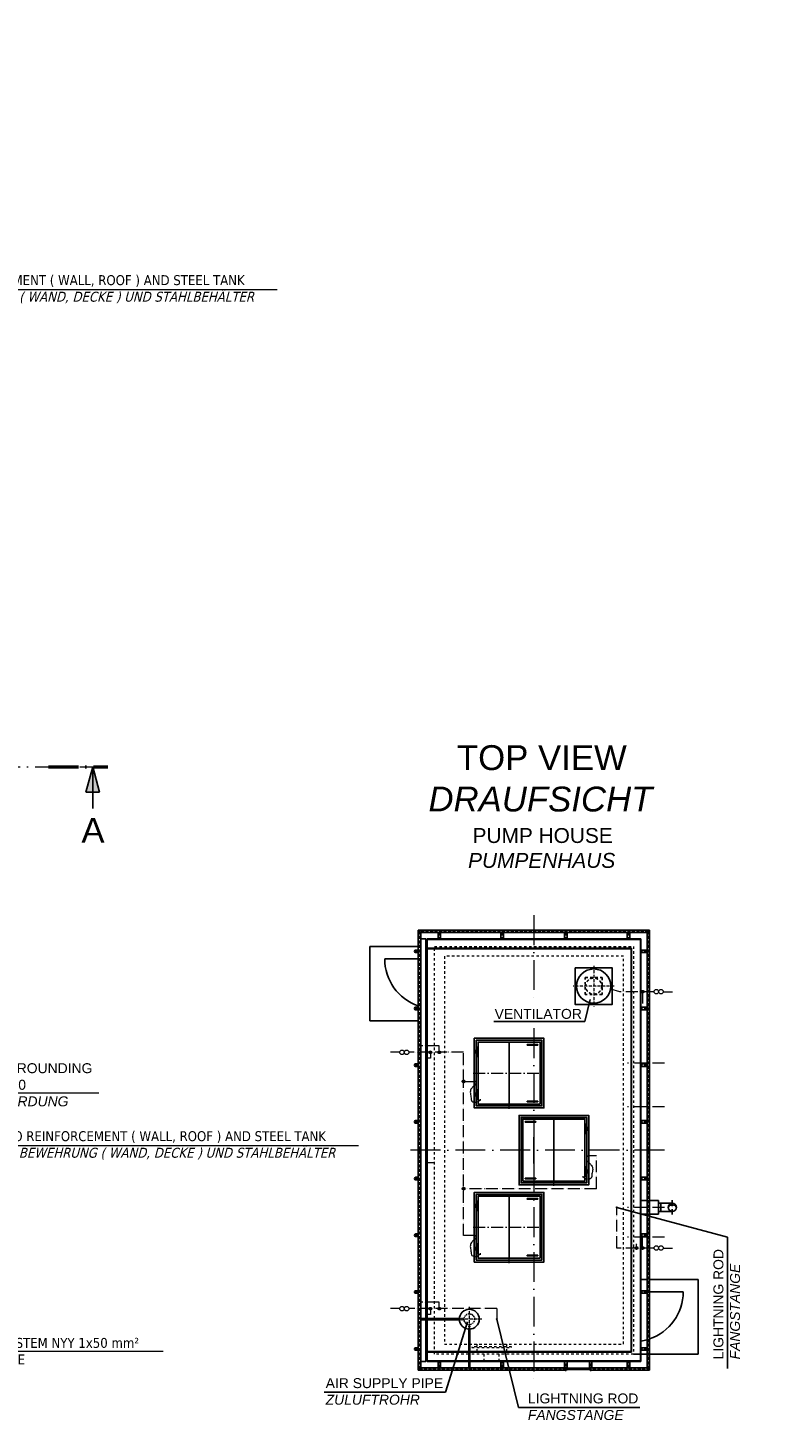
# Model space of a CAD drawing. Header units: millimetres. Extents: x 2605 to 1198744, y 17680 to 73723.
# Tile 5 of 256: x 31750 to 46949, y 21182 to 49187. Entities that reach past the tile are written whole.
import ezdxf

# ---------------------------------------------------------------- set-up
doc = ezdxf.new("R2010")
doc.units = ezdxf.units.MM
for name, pattern in [('ACAD_ISO05W100', [33, 24, -3, 0, -3, 0, -3]), ('ACAD_ISO10W100', [18, 12, -3, 0, -3]), ('JIS_02_1.0', [2, 1, -1])]:
    doc.linetypes.add(name, pattern=pattern)
for name, color, linetype, lineweight in [('Beschriftung', 7, 'Continuous', 9), ('HO1N2-D50', 4, 'Continuous', 18), ('Mittellinien', 7, 'Continuous', 5), ('Trennstelle', 36, 'Continuous', 18), ('Verz. Rundstahl D_8mm', 6, 'ACAD_ISO05W100', 18)]:
    doc.layers.add(name, color=color, linetype=linetype, lineweight=lineweight)
doc.styles.add('LBB3.5M1000', font='isocp.shx', dxfattribs={"height": 3.5})

msp = doc.modelspace()

# ---------------------------------------------------------------- hatches: boundary and pattern name
for points in [[(33055.64032, 34322.47298), (32918.39875, 33810.2805), (33055.64032, 33810.2805)], [(33055.64032, 34322.47298), (33055.64032, 33810.2805), (33192.88188, 33810.2805)]]:
    msp.add_hatch(color=256).paths.add_polyline_path(points)
h = msp.add_hatch(color=256)
h.dxf.hatch_style = 1
h.paths.add_polyline_path([(44785.86777, 25461.77495, 0.4142135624), (44701.71777, 25545.92495), (44701.71777, 25510.30708, -0.2677012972)])
h.paths.add_polyline_path([(44785.86777, 25461.77495, 0.4142135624), (44701.71777, 25545.92495, 0.4142135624), (44617.56777, 25461.77495, -0.5767336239)])
at = {"layer": 'Verz. Rundstahl D_8mm', "ltscale": 10}
h = msp.add_hatch(color=256, dxfattribs=at)
h.dxf.hatch_style = 1
edge = h.paths.add_edge_path()
edge.add_arc((44105.78577, 29799.48462), 26.4653, 0, 360)
h = msp.add_hatch(color=256, dxfattribs=at)
h.dxf.hatch_style = 1
edge = h.paths.add_edge_path()
edge.add_arc((39839.07761, 28580.26853), 26.4653, 0, 360)
h = msp.add_hatch(color=256, dxfattribs=at)
h.dxf.hatch_style = 1
edge = h.paths.add_edge_path()
edge.add_arc((40018.40224, 28580.26853), 26.4653, 0, 360)
h = msp.add_hatch(color=256, dxfattribs=at)
h.dxf.hatch_style = 1
edge = h.paths.add_edge_path()
edge.add_arc((40507.34025, 27994.62669), 26.4653, 0, 360)
h = msp.add_hatch(color=256, dxfattribs=at)
h.dxf.hatch_style = 1
edge = h.paths.add_edge_path()
edge.add_arc((40507.34025, 25836.77495), 26.4653, 0, 360)
h = msp.add_hatch(color=256, dxfattribs=at)
h.dxf.hatch_style = 1
edge = h.paths.add_edge_path()
edge.add_arc((43982.91414, 24643.27519), 26.4653, 0, 360)
h = msp.add_hatch(color=256, dxfattribs=at)
h.dxf.hatch_style = 1
edge = h.paths.add_edge_path()
edge.add_arc((44105.78577, 24643.27519), 26.4653, 0, 360)
h = msp.add_hatch(color=256, dxfattribs=at)
h.dxf.hatch_style = 1
edge = h.paths.add_edge_path()
edge.add_arc((39839.07761, 23424.07669), 26.4653, 0, 360)
h = msp.add_hatch(color=256, dxfattribs=at)
h.dxf.hatch_style = 1
edge = h.paths.add_edge_path()
edge.add_arc((40018.40224, 23424.07669), 26.4653, 0, 360)

# ---------------------------------------------------------------- linework, layer by layer
at = {"linetype": 'ACAD_ISO10W100', "lineweight": 18, "ltscale": 50}
msp.add_line((8491.3707, 34322.47298), (33215.77766, 34322.47298), dxfattribs=at)
at = {"linetype": 'ACAD_ISO10W100', "lineweight": 50, "ltscale": 50}
msp.add_line((32166.21885, 34322.47298), (33355.64032, 34322.47298), dxfattribs=at)
for p, q in [((33055.64032, 34322.47298), (32918.39875, 33810.2805)), ((33055.64032, 34322.47298), (33055.64032, 33482.55901)), ((33055.64032, 34322.47298), (33192.88188, 33810.2805)), ((32918.39875, 33810.2805), (33055.64032, 33810.2805)), ((33192.88188, 33810.2805), (33055.64032, 33810.2805)), ((44243.39257, 31035.92495), (39597.32853, 31035.92495)), ((39597.32853, 31035.92495), (39597.32853, 22187.62495)), ((39645.62853, 30987.62495), (39597.32853, 31035.92495)), ((44195.09257, 30987.62495), (39645.62853, 30987.62495)), ((39645.62853, 30987.62495), (39645.62853, 22235.92495)), ((39771.71777, 30861.77495), (39771.71777, 23224.27495)), ((39771.71777, 30861.77495), (44071.71777, 30861.77495)), ((44061.71777, 30851.77495), (39771.71777, 30851.77495)), ((39997.56777, 30987.62495), (39997.56777, 30861.77495)), ((40045.86777, 30987.62495), (40045.86777, 30861.77495)), ((41257.56777, 30987.62495), (41257.56777, 30861.77495)), ((41305.86777, 30987.62495), (41305.86777, 30861.77495)), ((42537.56777, 30987.62495), (42537.56777, 30861.77495)), ((42585.86777, 30987.62495), (42585.86777, 30861.77495)), ((43797.56777, 30987.62495), (43797.56777, 30861.77495)), ((43845.86777, 30987.62495), (43845.86777, 30861.77495)), ((44061.71777, 22371.77495), (44061.71777, 30851.77495)), ((44071.71777, 30861.77495), (44071.71777, 22361.77495)), ((44195.09257, 30987.62495), (44243.39257, 31035.92495)), ((44195.09257, 30987.62495), (44195.09257, 22235.92495)), ((44243.39257, 31035.92495), (44243.39257, 22187.62495)), ((39597.32853, 30711.77495), (38621.71777, 30711.77495)), ((38621.71777, 30711.77495), (38621.71777, 29211.77495)), ((39543.36163, 30635.92495), (39597.32853, 30635.92495)), ((39543.36163, 30587.62495), (39597.32853, 30587.62495)), ((39750.25363, 30635.92495), (39772.83575, 30635.92495)), ((39750.25363, 30587.62495), (39772.83575, 30587.62495)), ((43881.71777, 30671.77495), (39772.83575, 30671.77495)), ((39772.83575, 30661.77495), (43871.71777, 30661.77495)), ((43871.71777, 30661.77495), (43881.71777, 30671.77495)), ((43871.71777, 30661.77495), (43871.71777, 22561.77495)), ((43881.71777, 30671.77495), (43881.71777, 22551.77495)), ((44195.09257, 30635.92495), (44070.59979, 30635.92495)), ((44195.09257, 30587.62495), (44070.59979, 30587.62495)), ((39597.32853, 30461.77495), (38921.71777, 30461.77495)), ((39543.36163, 29485.92495), (39597.32853, 29485.92495)), ((39543.36163, 29437.62495), (39597.32853, 29437.62495)), ((39750.25363, 29485.92495), (39772.83575, 29485.92495)), ((39750.25363, 29437.62495), (39772.83575, 29437.62495)), ((42944.11181, 29200.36131), (43052.20937, 29644.44833)), ((44195.09257, 29485.92495), (44070.59979, 29485.92495)), ((44195.09257, 29437.62495), (44070.59979, 29437.62495)), ((38621.71777, 29211.77495), (39597.32853, 29211.77495)), ((41115.911, 29200.36131), (42944.11181, 29200.36131)), ((40721.71777, 28616.77495), (40721.71777, 28606.77495)), ((40791.71777, 28616.77495), (40721.71777, 28616.77495)), ((40721.71777, 28606.77495), (40791.71777, 28606.77495)), ((40721.71777, 28596.77495), (40721.71777, 28586.77495)), ((40796.71777, 28596.77495), (40721.71777, 28596.77495)), ((40721.71777, 28586.77495), (40796.71777, 28586.77495)), ((40721.71777, 28566.77495), (40721.71777, 28576.77495)), ((40721.71777, 28576.77495), (40791.71777, 28576.77495)), ((40791.71777, 28566.77495), (40721.71777, 28566.77495)), ((40731.71777, 28606.77495), (40731.71777, 28616.77495)), ((40731.71777, 28596.77495), (40731.71777, 28586.77495)), ((40731.71777, 28576.77495), (40731.71777, 28566.77495)), ((40743.21777, 28621.77495), (40743.21777, 28616.77495)), ((40770.21777, 28621.77495), (40743.21777, 28621.77495)), ((40743.21777, 28606.77495), (40743.21777, 28596.77495)), ((40743.21777, 28586.77495), (40743.21777, 28576.77495)), ((40743.21777, 28566.77495), (40743.21777, 28561.77495)), ((40770.21777, 28616.77495), (40770.21777, 28621.77495)), ((40770.21777, 28596.77495), (40770.21777, 28606.77495)), ((40770.21777, 28576.77495), (40770.21777, 28586.77495)), ((40770.21777, 28561.77495), (40770.21777, 28566.77495)), ((40781.71777, 28676.77495), (40771.71777, 28676.77495)), ((40781.71777, 28606.77495), (40781.71777, 28616.77495)), ((40781.71777, 28586.77495), (40781.71777, 28596.77495)), ((40781.71777, 28576.77495), (40781.71777, 28566.77495)), ((40791.71777, 28616.77495), (40791.71777, 28606.77495)), ((40791.71777, 28596.77495), (40791.71777, 28586.77495)), ((40791.71777, 28566.77495), (40791.71777, 28576.77495)), ((41421.71777, 28786.77495), (41421.71777, 27536.77495)), ((41991.71777, 28739.77495), (41791.71777, 28739.77495)), ((41791.71777, 28723.77495), (41991.71777, 28723.77495)), ((39543.36163, 28345.92495), (39597.32853, 28345.92495)), ((39543.36163, 28297.62495), (39597.32853, 28297.62495)), ((39750.25363, 28345.92495), (39772.83575, 28345.92495)), ((39750.25363, 28297.62495), (39772.83575, 28297.62495)), ((40743.21777, 28561.77495), (40770.21777, 28561.77495)), ((40781.71777, 28506.77495), (40771.71777, 28506.77495)), ((44195.09257, 28345.92495), (44070.59979, 28345.92495)), ((44195.09257, 28297.62495), (44070.59979, 28297.62495)), ((40721.71777, 27756.77495), (40721.71777, 27746.77495)), ((40791.71777, 27756.77495), (40721.71777, 27756.77495)), ((40721.71777, 27746.77495), (40791.71777, 27746.77495)), ((40721.71777, 27726.77495), (40721.71777, 27736.77495)), ((40721.71777, 27736.77495), (40796.71777, 27736.77495)), ((40796.71777, 27726.77495), (40721.71777, 27726.77495)), ((40731.71777, 27746.77495), (40731.71777, 27756.77495)), ((40731.71777, 27726.77495), (40731.71777, 27736.77495)), ((40743.21777, 27756.77495), (40743.21777, 27761.77495)), ((40743.21777, 27761.77495), (40770.21777, 27761.77495)), ((40743.21777, 27736.77495), (40743.21777, 27746.77495)), ((40743.21777, 27716.77495), (40743.21777, 27726.77495)), ((40770.21777, 27761.77495), (40770.21777, 27756.77495)), ((40770.21777, 27746.77495), (40770.21777, 27736.77495)), ((40770.21777, 27726.77495), (40770.21777, 27716.77495)), ((40781.71777, 27816.77495), (40771.71777, 27816.77495)), ((40781.71777, 27746.77495), (40781.71777, 27756.77495)), ((40781.71777, 27736.77495), (40781.71777, 27726.77495)), ((40791.71777, 27756.77495), (40791.71777, 27746.77495)), ((40791.71777, 27726.77495), (40791.71777, 27736.77495)), ((40721.71777, 27706.77495), (40721.71777, 27716.77495)), ((40721.71777, 27716.77495), (40791.71777, 27716.77495)), ((40791.71777, 27706.77495), (40721.71777, 27706.77495)), ((40731.71777, 27716.77495), (40731.71777, 27706.77495)), ((40743.21777, 27701.77495), (40743.21777, 27706.77495)), ((40770.21777, 27701.77495), (40743.21777, 27701.77495)), ((40770.21777, 27706.77495), (40770.21777, 27701.77495)), ((40781.71777, 27646.77495), (40771.71777, 27646.77495)), ((40781.71777, 27716.77495), (40781.71777, 27706.77495)), ((40791.71777, 27706.77495), (40791.71777, 27716.77495)), ((41791.71777, 27599.77495), (41991.71777, 27599.77495)), ((41991.71777, 27583.77495), (41791.71777, 27583.77495)), ((39543.36163, 27205.92495), (39597.32853, 27205.92495)), ((39750.25363, 27205.92495), (39772.83575, 27205.92495)), ((41751.71777, 27189.77495), (41951.71777, 27189.77495)), ((41951.71777, 27173.77495), (41751.71777, 27173.77495)), ((42321.71777, 27236.77495), (42321.71777, 25986.77495)), ((44195.09257, 27205.92495), (44070.59979, 27205.92495)), ((39543.36163, 27157.62495), (39597.32853, 27157.62495)), ((39750.25363, 27157.62495), (39772.83575, 27157.62495)), ((42946.71777, 27046.77495), (43021.71777, 27046.77495)), ((43021.71777, 27036.77495), (42946.71777, 27036.77495)), ((42951.71777, 27066.77495), (43021.71777, 27066.77495)), ((42951.71777, 27066.77495), (42951.71777, 27056.77495)), ((43021.71777, 27056.77495), (42951.71777, 27056.77495)), ((42951.71777, 27046.77495), (42951.71777, 27036.77495)), ((43021.71777, 27026.77495), (42951.71777, 27026.77495)), ((42951.71777, 27016.77495), (42951.71777, 27026.77495)), ((42951.71777, 27016.77495), (43021.71777, 27016.77495)), ((42961.71777, 27126.77495), (42971.71777, 27126.77495)), ((42961.71777, 27056.77495), (42961.71777, 27066.77495)), ((42961.71777, 27036.77495), (42961.71777, 27046.77495)), ((42961.71777, 27026.77495), (42961.71777, 27016.77495)), ((42961.71777, 26956.77495), (42971.71777, 26956.77495)), ((42973.21777, 27066.77495), (42973.21777, 27071.77495)), ((42973.21777, 27071.77495), (43000.21777, 27071.77495)), ((42973.21777, 27046.77495), (42973.21777, 27056.77495)), ((42973.21777, 27026.77495), (42973.21777, 27036.77495)), ((42973.21777, 27011.77495), (42973.21777, 27016.77495)), ((43000.21777, 27011.77495), (42973.21777, 27011.77495)), ((43000.21777, 27071.77495), (43000.21777, 27066.77495)), ((43000.21777, 27056.77495), (43000.21777, 27046.77495)), ((43000.21777, 27036.77495), (43000.21777, 27026.77495)), ((43000.21777, 27016.77495), (43000.21777, 27011.77495)), ((43011.71777, 27056.77495), (43011.71777, 27066.77495)), ((43011.71777, 27046.77495), (43011.71777, 27036.77495)), ((43011.71777, 27026.77495), (43011.71777, 27016.77495)), ((43021.71777, 27066.77495), (43021.71777, 27056.77495)), ((43021.71777, 27046.77495), (43021.71777, 27036.77495)), ((43021.71777, 27016.77495), (43021.71777, 27026.77495)), ((44195.09257, 27157.62495), (44070.59979, 27157.62495)), ((39543.36163, 26065.92495), (39597.32853, 26065.92495)), ((39750.25363, 26065.92495), (39772.83575, 26065.92495)), ((41951.71777, 26049.77495), (41751.71777, 26049.77495)), ((43021.71777, 26186.77495), (42946.71777, 26186.77495)), ((42946.71777, 26176.77495), (43021.71777, 26176.77495)), ((42951.71777, 26206.77495), (43021.71777, 26206.77495)), ((42951.71777, 26206.77495), (42951.71777, 26196.77495)), ((43021.71777, 26196.77495), (42951.71777, 26196.77495)), ((42951.71777, 26176.77495), (42951.71777, 26186.77495)), ((43021.71777, 26166.77495), (42951.71777, 26166.77495)), ((42951.71777, 26156.77495), (42951.71777, 26166.77495)), ((42951.71777, 26156.77495), (43021.71777, 26156.77495)), ((42961.71777, 26266.77495), (42971.71777, 26266.77495)), ((42961.71777, 26196.77495), (42961.71777, 26206.77495)), ((42961.71777, 26186.77495), (42961.71777, 26176.77495)), ((42961.71777, 26166.77495), (42961.71777, 26156.77495)), ((42961.71777, 26096.77495), (42971.71777, 26096.77495)), ((43000.21777, 26211.77495), (42973.21777, 26211.77495)), ((42973.21777, 26211.77495), (42973.21777, 26206.77495)), ((42973.21777, 26196.77495), (42973.21777, 26186.77495)), ((42973.21777, 26176.77495), (42973.21777, 26166.77495)), ((42973.21777, 26156.77495), (42973.21777, 26151.77495)), ((42973.21777, 26151.77495), (43000.21777, 26151.77495)), ((43000.21777, 26206.77495), (43000.21777, 26211.77495)), ((43000.21777, 26186.77495), (43000.21777, 26196.77495)), ((43000.21777, 26166.77495), (43000.21777, 26176.77495)), ((43000.21777, 26151.77495), (43000.21777, 26156.77495)), ((43011.71777, 26196.77495), (43011.71777, 26206.77495)), ((43011.71777, 26176.77495), (43011.71777, 26186.77495)), ((43011.71777, 26166.77495), (43011.71777, 26156.77495)), ((43021.71777, 26206.77495), (43021.71777, 26196.77495)), ((43021.71777, 26176.77495), (43021.71777, 26186.77495)), ((43021.71777, 26156.77495), (43021.71777, 26166.77495)), ((44195.09257, 26065.92495), (44070.59979, 26065.92495)), ((39543.36163, 26017.62495), (39597.32853, 26017.62495)), ((39750.25363, 26017.62495), (39772.83575, 26017.62495)), ((41751.71777, 26033.77495), (41951.71777, 26033.77495)), ((44195.09257, 26017.62495), (44070.59979, 26017.62495)), ((40721.71777, 25516.77495), (40721.71777, 25506.77495)), ((40791.71777, 25516.77495), (40721.71777, 25516.77495)), ((40721.71777, 25506.77495), (40791.71777, 25506.77495)), ((40721.71777, 25496.77495), (40721.71777, 25486.77495)), ((40796.71777, 25496.77495), (40721.71777, 25496.77495)), ((40721.71777, 25486.77495), (40796.71777, 25486.77495)), ((40731.71777, 25506.77495), (40731.71777, 25516.77495)), ((40731.71777, 25496.77495), (40731.71777, 25486.77495)), ((40743.21777, 25521.77495), (40743.21777, 25516.77495)), ((40770.21777, 25521.77495), (40743.21777, 25521.77495)), ((40743.21777, 25506.77495), (40743.21777, 25496.77495)), ((40743.21777, 25486.77495), (40743.21777, 25476.77495)), ((40770.21777, 25516.77495), (40770.21777, 25521.77495)), ((40770.21777, 25496.77495), (40770.21777, 25506.77495)), ((40770.21777, 25476.77495), (40770.21777, 25486.77495)), ((40781.71777, 25576.77495), (40771.71777, 25576.77495)), ((40781.71777, 25506.77495), (40781.71777, 25516.77495)), ((40781.71777, 25486.77495), (40781.71777, 25496.77495)), ((40791.71777, 25516.77495), (40791.71777, 25506.77495)), ((40791.71777, 25496.77495), (40791.71777, 25486.77495)), ((41421.71777, 25686.77495), (41421.71777, 24436.77495)), ((41991.71777, 25639.77495), (41791.71777, 25639.77495)), ((41791.71777, 25623.77495), (41991.71777, 25623.77495)), ((44071.71777, 25598.27495), (44195.09257, 25598.27495)), ((44243.39257, 25598.27495), (44421.71777, 25598.27495)), ((44421.71777, 25598.27495), (44421.71777, 25325.27495)), ((44472.71777, 25545.92495), (44421.71777, 25545.92495)), ((44701.71777, 25545.92495), (44472.71777, 25545.92495)), ((44472.71777, 25545.92495), (44472.71777, 25377.62495)), ((40721.71777, 25466.77495), (40721.71777, 25476.77495)), ((40721.71777, 25476.77495), (40791.71777, 25476.77495)), ((40791.71777, 25466.77495), (40721.71777, 25466.77495)), ((40731.71777, 25476.77495), (40731.71777, 25466.77495)), ((40743.21777, 25466.77495), (40743.21777, 25461.77495)), ((40743.21777, 25461.77495), (40770.21777, 25461.77495)), ((40770.21777, 25461.77495), (40770.21777, 25466.77495)), ((40781.71777, 25406.77495), (40771.71777, 25406.77495)), ((40781.71777, 25476.77495), (40781.71777, 25466.77495)), ((40791.71777, 25466.77495), (40791.71777, 25476.77495)), ((45809.7141, 24864.86774), (43588.65886, 25461.77495)), ((44195.09257, 25325.27495), (44071.71777, 25325.27495)), ((44421.71777, 25325.27495), (44243.39257, 25325.27495)), ((44472.71777, 25377.62495), (44421.71777, 25377.62495)), ((44472.71777, 25377.62495), (44701.71777, 25377.62495)), ((39543.36163, 24925.92495), (39597.32853, 24925.92495)), ((39750.25363, 24925.92495), (39772.83575, 24925.92495)), ((44195.09257, 24925.92495), (44070.59979, 24925.92495)), ((39543.36163, 24877.62495), (39597.32853, 24877.62495)), ((39750.25363, 24877.62495), (39772.83575, 24877.62495)), ((40721.71777, 24656.77495), (40721.71777, 24646.77495)), ((40791.71777, 24656.77495), (40721.71777, 24656.77495)), ((40721.71777, 24646.77495), (40791.71777, 24646.77495)), ((40731.71777, 24646.77495), (40731.71777, 24656.77495)), ((40743.21777, 24656.77495), (40743.21777, 24661.77495)), ((40743.21777, 24661.77495), (40770.21777, 24661.77495)), ((40743.21777, 24636.77495), (40743.21777, 24646.77495)), ((40770.21777, 24661.77495), (40770.21777, 24656.77495)), ((40770.21777, 24646.77495), (40770.21777, 24636.77495)), ((40781.71777, 24716.77495), (40771.71777, 24716.77495)), ((40781.71777, 24646.77495), (40781.71777, 24656.77495)), ((40791.71777, 24656.77495), (40791.71777, 24646.77495)), ((44195.09257, 24877.62495), (44070.59979, 24877.62495)), ((45809.7141, 24864.86774), (45809.7141, 22217.27574)), ((40721.71777, 24626.77495), (40721.71777, 24636.77495)), ((40721.71777, 24636.77495), (40796.71777, 24636.77495)), ((40796.71777, 24626.77495), (40721.71777, 24626.77495)), ((40721.71777, 24606.77495), (40721.71777, 24616.77495)), ((40721.71777, 24616.77495), (40791.71777, 24616.77495)), ((40791.71777, 24606.77495), (40721.71777, 24606.77495)), ((40731.71777, 24626.77495), (40731.71777, 24636.77495)), ((40731.71777, 24616.77495), (40731.71777, 24606.77495)), ((40743.21777, 24616.77495), (40743.21777, 24626.77495)), ((40743.21777, 24601.77495), (40743.21777, 24606.77495)), ((40770.21777, 24601.77495), (40743.21777, 24601.77495)), ((40770.21777, 24626.77495), (40770.21777, 24616.77495)), ((40770.21777, 24606.77495), (40770.21777, 24601.77495)), ((40781.71777, 24546.77495), (40771.71777, 24546.77495)), ((40781.71777, 24636.77495), (40781.71777, 24626.77495)), ((40781.71777, 24616.77495), (40781.71777, 24606.77495)), ((40791.71777, 24626.77495), (40791.71777, 24636.77495)), ((40791.71777, 24606.77495), (40791.71777, 24616.77495)), ((41791.71777, 24499.77495), (41991.71777, 24499.77495)), ((41991.71777, 24483.77495), (41791.71777, 24483.77495)), ((44195.09257, 24011.77495), (44071.71777, 24011.77495)), ((45221.71777, 24011.77495), (44243.39257, 24011.77495)), ((45221.71777, 22511.77495), (45221.71777, 24011.77495)), ((39543.36163, 23785.92495), (39597.32853, 23785.92495)), ((39543.36163, 23737.62495), (39597.32853, 23737.62495)), ((39750.25363, 23785.92495), (39772.83575, 23785.92495)), ((39750.25363, 23737.62495), (39772.83575, 23737.62495)), ((44195.09257, 23785.92495), (44070.59979, 23785.92495)), ((44195.09257, 23737.62495), (44070.59979, 23737.62495)), ((44243.39257, 23761.77495), (44921.71777, 23761.77495)), ((40422.10878, 23224.27495), (39645.62853, 23224.27495)), ((40422.10878, 23199.27495), (39645.62853, 23199.27495)), ((39771.71777, 23199.27495), (39771.71777, 22361.77495)), ((40140.95397, 21744.36486), (40588.32489, 23158.85948)), ((40610.57569, 23012.08556), (40610.57569, 22235.92495)), ((40635.57569, 23012.25563), (40635.57569, 22235.92495)), ((41612.9866, 21436.88541), (41175.51971, 23211.77495)), ((39543.36163, 22635.92495), (39597.32853, 22635.92495)), ((39543.36163, 22587.62495), (39597.32853, 22587.62495)), ((39750.25363, 22635.92495), (39772.83575, 22635.92495)), ((39750.25363, 22587.62495), (39772.83575, 22587.62495)), ((40610.57569, 22561.77495), (39771.71777, 22561.77495)), ((40610.57569, 22551.77495), (39771.71777, 22551.77495)), ((43871.71777, 22561.77495), (40635.57569, 22561.77495)), ((43881.71777, 22551.77495), (40635.57569, 22551.77495)), ((43871.71777, 22561.77495), (43881.71777, 22551.77495)), ((43921.71777, 22511.77495), (44047.56777, 22511.77495)), ((44195.09257, 22635.92495), (44070.59979, 22635.92495)), ((44195.09257, 22587.62495), (44070.59979, 22587.62495)), ((44071.71777, 22511.77495), (44195.09257, 22511.77495)), ((44243.39257, 22511.77495), (45221.71777, 22511.77495)), ((39645.62853, 22235.92495), (39597.32853, 22187.62495)), ((42561.71777, 22187.62495), (39597.32853, 22187.62495)), ((42561.71777, 22235.92495), (39645.62853, 22235.92495)), ((40610.57569, 22371.77495), (39771.71777, 22371.77495)), ((40610.57569, 22361.77495), (39771.71777, 22361.77495)), ((39997.56777, 22235.92495), (39997.56777, 22361.77495)), ((40045.86777, 22235.92495), (40045.86777, 22361.77495)), ((44061.71777, 22371.77495), (40635.57569, 22371.77495)), ((44071.71777, 22361.77495), (40635.57569, 22361.77495)), ((41257.56777, 22235.92495), (41257.56777, 22361.77495)), ((41305.86777, 22235.92495), (41305.86777, 22361.77495)), ((42537.56777, 22235.92495), (42537.56777, 22361.77495)), ((42581.29384, 22225.91709), (43042.1417, 22225.91709)), ((42581.29384, 22197.63281), (43042.1417, 22197.63281)), ((42585.86777, 22211.77495), (42585.86777, 22361.77495)), ((42585.86777, 22211.77495), (43037.56777, 22211.77495)), ((43037.56777, 22211.77495), (43037.56777, 22361.77495)), ((44195.09257, 22235.92495), (43061.71777, 22235.92495)), ((44243.39257, 22187.62495), (43061.71777, 22187.62495)), ((43085.86777, 22235.92495), (43085.86777, 22361.77495)), ((43797.56777, 22235.92495), (43797.56777, 22361.77495)), ((43845.86777, 22235.92495), (43845.86777, 22361.77495)), ((44071.71777, 22361.77495), (44061.71777, 22371.77495)), ((44195.09257, 22235.92495), (44243.39257, 22187.62495)), ((40140.95397, 21744.36486), (37706.61808, 21744.36486)), ((44047.3225, 21436.88541), (41612.9866, 21436.88541))]:
    msp.add_line(p, q)
at = {"linetype": 'JIS_02_1.0', "lineweight": 9, "ltscale": 50}
for p, q in [((39921.71777, 23224.27495), (39921.71777, 30711.77495)), ((39921.71777, 30711.77495), (43921.71777, 30711.77495)), ((43921.71777, 30711.77495), (43921.71777, 22511.77495)), ((39921.71777, 22511.77495), (39921.71777, 23199.27495)), ((40771.71777, 22711.77495), (40771.71777, 22511.77495)), ((41371.71777, 22711.77495), (41371.71777, 22511.77495)), ((40610.57569, 22511.77495), (39921.71777, 22511.77495)), ((43921.71777, 22511.77495), (40635.57569, 22511.77495)), ((40921.71777, 22361.77495), (40921.71777, 22511.77495)), ((41221.71777, 22361.77495), (41221.71777, 22511.77495))]:
    msp.add_line(p, q, dxfattribs=at)
at = {"linetype": 'ACAD_ISO10W100', "ltscale": 50}
msp.add_line((41921.71777, 26876.56847), (41921.71777, 26346.98143), dxfattribs=at)
at = {"linetype": 'ACAD_ISO10W100', "ltscale": 10}
msp.add_line((44701.71777, 25606.28559), (44701.71777, 25317.26431), dxfattribs=at)
at = {"linetype": 'JIS_02_1.0', "ltscale": 20}
for p, q in [((40422.10878, 23224.27495), (40515.40008, 23224.27495)), ((40422.10878, 23199.27495), (40515.40008, 23199.27495)), ((40610.57569, 23012.08556), (40610.57569, 23105.30638)), ((40635.57569, 23012.25563), (40635.57569, 23105.62571))]:
    msp.add_line(p, q, dxfattribs=at)
for points in [[(39645.62853, 30861.77495), (39750.25363, 30861.77495), (39750.25363, 23224.27495)], [(40721.71777, 28616.77495), (40721.71777, 28861.77495), (42121.71777, 28861.77495), (42121.71777, 27461.77495), (40721.71777, 27461.77495), (40721.71777, 27706.77495)], [(40721.71777, 28596.77495), (40721.71777, 28606.77495)], [(40721.71777, 28576.77495), (40721.71777, 28586.77495)], [(40721.71777, 27756.77495), (40721.71777, 28566.77495)], [(40761.71777, 28621.77495), (40761.71777, 28821.77495), (42081.71777, 28821.77495), (42081.71777, 27501.77495), (40761.71777, 27501.77495), (40761.71777, 27701.77495)], [(40761.71777, 27761.77495), (40761.71777, 28561.77495)], [(40721.71777, 27736.77495), (40721.71777, 27746.77495)], [(40721.71777, 27716.77495), (40721.71777, 27726.77495)], [(43021.71777, 27066.77495), (43021.71777, 27311.77495), (41621.71777, 27311.77495), (41621.71777, 25911.77495), (43021.71777, 25911.77495), (43021.71777, 26156.77495)], [(42981.71777, 27071.77495), (42981.71777, 27271.77495), (41661.71777, 27271.77495), (41661.71777, 25951.77495), (42981.71777, 25951.77495), (42981.71777, 26151.77495)], [(42981.71777, 26211.77495), (42981.71777, 27011.77495)], [(43021.71777, 27046.77495), (43021.71777, 27056.77495)], [(43021.71777, 27026.77495), (43021.71777, 27036.77495)], [(43021.71777, 26206.77495), (43021.71777, 27016.77495)], [(43021.71777, 26186.77495), (43021.71777, 26196.77495)], [(43021.71777, 26166.77495), (43021.71777, 26176.77495)], [(40721.71777, 25516.77495), (40721.71777, 25761.77495), (42121.71777, 25761.77495), (42121.71777, 24361.77495), (40721.71777, 24361.77495), (40721.71777, 24606.77495)], [(40721.71777, 25496.77495), (40721.71777, 25506.77495)], [(40721.71777, 25476.77495), (40721.71777, 25486.77495)], [(40761.71777, 25521.77495), (40761.71777, 25721.77495), (42081.71777, 25721.77495), (42081.71777, 24401.77495), (40761.71777, 24401.77495), (40761.71777, 24601.77495)], [(40721.71777, 24656.77495), (40721.71777, 25466.77495)], [(40761.71777, 24661.77495), (40761.71777, 25461.77495)], [(40721.71777, 24636.77495), (40721.71777, 24646.77495)], [(40721.71777, 24616.77495), (40721.71777, 24626.77495)], [(39750.25363, 23199.27495), (39750.25363, 22361.77495), (39645.62853, 22361.77495)]]:
    msp.add_lwpolyline(points)
at = {"linetype": 'JIS_02_1.0', "lineweight": 9, "ltscale": 50}
for points in [[(40121.71777, 22711.77495), (43721.71777, 22711.77495), (43721.71777, 30511.77495), (40121.71777, 30511.77495)], [(40671.71777, 22656.16555), (40671.71777, 22646.16555), (41471.71777, 22646.16555), (41471.71777, 22656.16555)]]:
    msp.add_lwpolyline(points, close=True, dxfattribs=at)
for points in [[(42751.71777, 30281.77495), (43491.71777, 30281.77495), (43491.71777, 29541.77495), (42751.71777, 29541.77495)], [(40781.71777, 28686.77495), (40771.71777, 28686.77495), (40771.71777, 28616.77495), (40781.71777, 28616.77495)], [(40781.71777, 28496.77495), (40771.71777, 28496.77495), (40771.71777, 28566.77495), (40781.71777, 28566.77495)], [(42046.71777, 27536.77495), (40796.71777, 27536.77495), (40796.71777, 28786.77495), (42046.71777, 28786.77495)], [(40781.71777, 27826.77495), (40771.71777, 27826.77495), (40771.71777, 27756.77495), (40781.71777, 27756.77495)], [(40781.71777, 27636.77495), (40771.71777, 27636.77495), (40771.71777, 27706.77495), (40781.71777, 27706.77495)], [(41696.71777, 25986.77495), (42946.71777, 25986.77495), (42946.71777, 27236.77495), (41696.71777, 27236.77495)], [(42961.71777, 27136.77495), (42971.71777, 27136.77495), (42971.71777, 27066.77495), (42961.71777, 27066.77495)], [(42961.71777, 26946.77495), (42971.71777, 26946.77495), (42971.71777, 27016.77495), (42961.71777, 27016.77495)], [(42961.71777, 26276.77495), (42971.71777, 26276.77495), (42971.71777, 26206.77495), (42961.71777, 26206.77495)], [(42961.71777, 26086.77495), (42971.71777, 26086.77495), (42971.71777, 26156.77495), (42961.71777, 26156.77495)], [(40781.71777, 25586.77495), (40771.71777, 25586.77495), (40771.71777, 25516.77495), (40781.71777, 25516.77495)], [(42046.71777, 24436.77495), (40796.71777, 24436.77495), (40796.71777, 25686.77495), (42046.71777, 25686.77495)], [(40781.71777, 25396.77495), (40771.71777, 25396.77495), (40771.71777, 25466.77495), (40781.71777, 25466.77495)], [(40781.71777, 24726.77495), (40771.71777, 24726.77495), (40771.71777, 24656.77495), (40781.71777, 24656.77495)], [(40781.71777, 24536.77495), (40771.71777, 24536.77495), (40771.71777, 24606.77495), (40781.71777, 24606.77495)]]:
    msp.add_lwpolyline(points, close=True)
at = {"linetype": 'JIS_02_1.0', "ltscale": 50}
msp.add_lwpolyline([(42951.71777, 30081.77495), (43291.71777, 30081.77495), (43291.71777, 29741.77495), (42951.71777, 29741.77495)], close=True, dxfattribs=at)
at = {"linetype": 'JIS_02_1.0', "ltscale": 5}
for points in [[(40732.71777, 28596.77495), (40732.71777, 28606.77495)], [(40732.71777, 28576.77495), (40732.71777, 28586.77495)], [(40732.71777, 27736.77495), (40732.71777, 27746.77495)], [(40732.71777, 27716.77495), (40732.71777, 27726.77495)], [(43010.71777, 27046.77495), (43010.71777, 27056.77495)], [(43010.71777, 27026.77495), (43010.71777, 27036.77495)], [(43010.71777, 26186.77495), (43010.71777, 26196.77495)], [(43010.71777, 26166.77495), (43010.71777, 26176.77495)], [(40732.71777, 25496.77495), (40732.71777, 25506.77495)], [(40732.71777, 25476.77495), (40732.71777, 25486.77495)], [(40732.71777, 24636.77495), (40732.71777, 24646.77495)], [(40732.71777, 24616.77495), (40732.71777, 24626.77495)]]:
    msp.add_lwpolyline(points, dxfattribs=at)
for centre, radius in [((43121.71777, 29911.77495), 344.57976), ((44701.71777, 25461.77495), 84.15), ((40621.71777, 23211.77495), 200)]:
    msp.add_circle(centre, radius)
at = {"linetype": 'JIS_02_1.0', "ltscale": 50}
msp.add_circle((43121.71777, 29911.77495), 161.95, dxfattribs=at)
at = {"linetype": 'JIS_02_1.0', "ltscale": 20}
msp.add_circle((40621.71777, 23211.77495), 107.05, dxfattribs=at)
for centre, radius, start, end in [((39543.36163, 30611.77495), 24.15, 90, 270), ((39921.71777, 30461.77495), 1000, 180, 251.071423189), ((39543.36163, 29461.77495), 24.15, 90, 270), ((41791.71777, 28731.77495), 8, 90, 270), ((41991.71777, 28731.77495), 8, 270, 90), ((39543.36163, 28321.77495), 24.15, 90, 270), ((41791.71777, 27591.77495), 8, 90, 270), ((41991.71777, 27591.77495), 8, 270, 90), ((39543.36163, 27181.77495), 24.15, 90, 270), ((41751.71777, 27181.77495), 8, 90, 270), ((41951.71777, 27181.77495), 8, 270, 90), ((39543.36163, 26041.77495), 24.15, 90, 270), ((41751.71777, 26041.77495), 8, 90, 270), ((41951.71777, 26041.77495), 8, 270, 90), ((41791.71777, 25631.77495), 8, 90, 270), ((41991.71777, 25631.77495), 8, 270, 90), ((44701.71777, 25413.08706), 97.22002, 30.05301091, 149.94698909), ((39543.36163, 24901.77495), 24.15, 90, 270), ((41791.71777, 24491.77495), 8, 90, 270), ((41991.71777, 24491.77495), 8, 270, 90), ((39543.36163, 23761.77495), 24.15, 90, 270), ((43921.71777, 23761.77495), 1000, 288.76423971, 0), ((43921.71777, 23761.77495), 1000, 278.626926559, 285.865185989), ((39543.36163, 22611.77495), 24.15, 90, 270), ((42561.71777, 22211.77495), 24.15, 270, 90), ((43061.71777, 22211.77495), 24.15, 90, 270)]:
    msp.add_arc(centre, radius, start, end)
at = {"layer": 'Beschriftung'}
for p, q in [((36759.73211, 43916.7379), (27828.29, 43916.7379)), ((33175.51834, 27758.34083), (30071.05684, 27758.34083)), ((38394.23618, 26698.43315), (29462.79407, 26698.43315)), ((26588.736, 22567.80232), (34470.74587, 22567.80232))]:
    msp.add_line(p, q, dxfattribs=at)
at = {"layer": 'HO1N2-D50', "linetype": 'Continuous'}
for p, q in [((40731.17467, 27949.82031), (40731.17467, 27919.82031)), ((40838.8137, 27639.3774), (40838.8137, 27609.3774)), ((43012.26088, 26399.82031), (43012.26088, 26369.82031)), ((42904.62184, 26089.3774), (42904.62184, 26059.3774)), ((40731.17467, 24849.82031), (40731.17467, 24819.82031)), ((40838.8137, 24539.3774), (40838.8137, 24509.3774))]:
    msp.add_line(p, q, dxfattribs=at)
for points in [[(40731.17467, 27934.82031), (40701.7758, 27895.34635), (40655.09255, 27836.63645), (40643.04518, 27755.34571), (40658.10424, 27659.00119), (40664.12793, 27609.32353), (40691.23435, 27585.23743), (40751.47089, 27576.20509), (40834.29594, 27619.86123), (40838.8137, 27624.3774)], [(43012.26088, 26384.82031), (43041.65975, 26345.34635), (43088.34299, 26286.63645), (43100.39036, 26205.34571), (43085.33131, 26109.00119), (43079.30762, 26059.32353), (43052.20119, 26035.23743), (42991.96465, 26026.20509), (42909.13961, 26069.86123), (42904.62184, 26074.3774)], [(40731.17467, 24834.82031), (40701.7758, 24795.34635), (40655.09255, 24736.63645), (40643.04518, 24655.34571), (40658.10424, 24559.00119), (40664.12793, 24509.32353), (40691.23435, 24485.23743), (40751.47089, 24476.20509), (40834.29594, 24519.86123), (40838.8137, 24524.3774)]]:
    msp.add_spline(points, degree=3, dxfattribs=at)
at = {"layer": 'Mittellinien', "linetype": 'ACAD_ISO10W100', "ltscale": 50}
for p, q in [((41920.36055, 31335.92495), (41920.60521, 29632.74113)), ((41920.68691, 29063.93152), (41921.71777, 21887.62495)), ((44543.39257, 26611.77495), (39297.32853, 26611.77495)), ((39795.86777, 26361.77495), (39921.71777, 26361.77495))]:
    msp.add_line(p, q, dxfattribs=at)
at = {"layer": 'Mittellinien', "linetype": 'ACAD_ISO10W100', "ltscale": 5}
for p, q in [((44219.24257, 31011.77495), (39621.47853, 31011.77495)), ((39621.47853, 22211.77495), (39621.47853, 31011.77495)), ((40021.71777, 30987.62495), (40021.71777, 30861.77495)), ((41281.71777, 30987.62495), (41281.71777, 30861.77495)), ((42561.71777, 30987.62495), (42561.71777, 30861.77495)), ((43821.71777, 30987.62495), (43821.71777, 30861.77495)), ((44219.24257, 22211.77495), (44219.24257, 31011.77495)), ((39597.32853, 30611.77495), (39506.81311, 30611.77495)), ((39750.25363, 30611.77495), (39772.83575, 30611.77495)), ((44195.09257, 30611.77495), (44070.59979, 30611.77495)), ((43121.71777, 30321.77495), (43121.71777, 29501.77495)), ((43531.71777, 29911.77495), (42711.71777, 29911.77495)), ((39597.32853, 29461.77495), (39506.81311, 29461.77495)), ((39750.25363, 29461.77495), (39772.83575, 29461.77495)), ((44195.09257, 29461.77495), (44070.59979, 29461.77495)), ((39597.32853, 28321.77495), (39506.81311, 28321.77495)), ((39750.25363, 28321.77495), (39772.83575, 28321.77495)), ((44195.09257, 28321.77495), (44070.59979, 28321.77495)), ((39597.32853, 27181.77495), (39506.81311, 27181.77495)), ((39750.25363, 27181.77495), (39772.83575, 27181.77495)), ((44195.09257, 27181.77495), (44070.59979, 27181.77495)), ((39597.32853, 26041.77495), (39506.81311, 26041.77495)), ((39750.25363, 26041.77495), (39772.83575, 26041.77495)), ((44195.09257, 26041.77495), (44070.59979, 26041.77495)), ((39597.32853, 24901.77495), (39506.81311, 24901.77495)), ((39750.25363, 24901.77495), (39772.83575, 24901.77495)), ((44195.09257, 24901.77495), (44070.59979, 24901.77495)), ((39597.32853, 23761.77495), (39506.81311, 23761.77495)), ((39750.25363, 23761.77495), (39772.83575, 23761.77495)), ((44195.09257, 23761.77495), (44070.59979, 23761.77495)), ((40621.71777, 23461.77495), (40621.71777, 22235.92495)), ((40871.71777, 23211.77495), (39645.62853, 23211.77495)), ((39597.32853, 22611.77495), (39506.81311, 22611.77495)), ((39750.25363, 22611.77495), (39772.83575, 22611.77495)), ((44195.09257, 22611.77495), (44070.59979, 22611.77495)), ((39621.47853, 22211.77495), (42605.86777, 22211.77495)), ((40021.71777, 22235.92495), (40021.71777, 22361.77495)), ((41281.71777, 22235.92495), (41281.71777, 22361.77495)), ((42561.71777, 22167.62495), (42561.71777, 22361.77495)), ((43017.56777, 22211.77495), (44219.24257, 22211.77495)), ((43061.71777, 22167.62495), (43061.71777, 22361.77495)), ((43821.71777, 22235.92495), (43821.71777, 22361.77495))]:
    msp.add_line(p, q, dxfattribs=at)
at = {"layer": 'Mittellinien', "linetype": 'ACAD_ISO10W100', "ltscale": 20}
for p, q in [((41421.71777, 27441.77495), (41421.71777, 28881.77495)), ((44544.68911, 28361.77495), (43802.47058, 28361.77495)), ((40701.71777, 28161.77495), (42141.71777, 28161.77495)), ((44544.68911, 27481.77495), (43802.47058, 27481.77495)), ((42321.71777, 25891.77495), (42321.71777, 27331.77495)), ((41421.71777, 24341.77495), (41421.71777, 25781.77495)), ((44544.68911, 25461.77495), (43802.47058, 25461.77495)), ((40701.71777, 25061.77495), (42141.71777, 25061.77495)), ((44544.68911, 24861.77495), (43802.47058, 24861.77495))]:
    msp.add_line(p, q, dxfattribs=at)
at = {"layer": 'Trennstelle'}
for p, q in [((44518.35264, 29799.48462), (44706.84468, 29799.48462)), ((39225.08291, 28580.26853), (39036.59087, 28580.26853)), ((44518.35264, 24643.27519), (44706.84468, 24643.27519)), ((39225.08291, 23424.07669), (39036.59087, 23424.07669))]:
    msp.add_line(p, q, dxfattribs=at)
for centre in [(44381.71598, 29799.48462), (44472.80708, 29799.48462), (39270.62846, 28580.26853), (39361.71956, 28580.26853), (44381.71598, 24643.27519), (44472.80708, 24643.27519), (39270.62846, 23424.07669), (39361.71956, 23424.07669)]:
    msp.add_circle(centre, 45.54555, dxfattribs=at)
at = {"layer": 'Verz. Rundstahl D_8mm'}
for p, q in [((43468.27879, 29863.42251), (43460.51422, 29834.44473)), ((44120.78577, 29489.25744), (44090.78577, 29489.25744)), ((39652.63153, 28693.46024), (39652.63153, 28723.46024)), ((39761.31384, 28447.42934), (39761.31384, 28477.42934)), ((40731.17467, 27979.62669), (40731.17467, 28009.62669)), ((43012.26088, 26480.15295), (43012.26088, 26510.15295)), ((40731.17467, 24878.43122), (40731.17467, 24908.43122)), ((43967.91414, 24721.03896), (43997.91414, 24721.03896)), ((44090.78577, 24871.97921), (44120.78577, 24871.97921)), ((39652.63153, 23537.2684), (39652.63153, 23567.2684)), ((39761.31384, 23291.2375), (39761.31384, 23321.2375))]:
    msp.add_line(p, q, dxfattribs=at)
at = {"layer": 'Verz. Rundstahl D_8mm', "ltscale": 10}
for p, q in [((43648.94268, 29799.48462), (43464.39651, 29848.93362)), ((44336.17043, 29799.48462), (43648.94268, 29799.48462)), ((44105.78577, 29799.48462), (44105.78577, 29489.25744)), ((40507.34025, 28580.26853), (39407.26512, 28580.26853)), ((40018.40224, 28708.46024), (39652.63153, 28708.46024)), ((39839.07761, 28580.26853), (39839.07761, 28462.42934)), ((40018.40224, 28580.26853), (40018.40224, 28708.46024)), ((40507.34025, 27994.62669), (40507.34025, 28580.26853)), ((39839.07761, 28462.42934), (39761.31384, 28462.42934)), ((43175.16417, 26495.15295), (43012.26088, 26495.15295)), ((43175.16417, 25836.77495), (43175.16417, 26495.15295)), ((43175.16417, 25836.77495), (40507.34025, 25836.77495)), ((43588.65886, 24643.27519), (43588.65886, 25450.89035)), ((43982.91414, 24643.27519), (43982.91414, 24721.03896)), ((44105.78577, 24643.27519), (44105.78577, 24871.97921)), ((44336.17043, 24643.27519), (43588.65886, 24643.27519)), ((40018.40224, 23552.2684), (39652.63153, 23552.2684)), ((40018.40224, 23424.07669), (40018.40224, 23552.2684)), ((41175.51971, 23424.07669), (39407.26512, 23424.07669)), ((39839.07761, 23306.2375), (39761.31384, 23306.2375)), ((39839.07761, 23424.07669), (39839.07761, 23306.2375)), ((41175.51971, 23424.07669), (41175.51971, 23222.65955))]:
    msp.add_line(p, q, dxfattribs=at)
msp.add_lwpolyline([(40731.17467, 24893.43122), (40507.34025, 24893.43122), (40507.34025, 27994.62669), (40731.17467, 27994.62669)], dxfattribs=at)
for centre in [(44105.78577, 29799.48462), (39839.07761, 28580.26853), (40018.40224, 28580.26853), (40507.34025, 27994.62669), (40507.34025, 25836.77495), (43982.91414, 24643.27519), (44105.78577, 24643.27519), (39839.07761, 23424.07669), (40018.40224, 23424.07669)]:
    msp.add_circle(centre, 26.4653, dxfattribs=at)
at = {"layer": 'Verz. Rundstahl D_8mm', "linetype": 'Continuous', "ltscale": 10}
for centre in [(43588.65886, 25461.77495), (41175.51971, 23211.77495)]:
    msp.add_circle(centre, 10.8846, dxfattribs=at)

# ---------------------------------------------------------------- texts
at = {"layer": 'Beschriftung', "attachment_point": 1, "style": 'LBB3.5M1000'}
for s, insert, char_height, width in [('\\pi2004.5;{\\fArial|b0|i0|c0|p34;TOP VIEW\\P\\pi1431.8;\\fArial|b0|i1|c0|p34;DRAUFSICHT\\P\\pi64.583;\\fArial|b0|i0|c0|p34;\\H0.6x;(SECTION THROUGH PUMP HOUSE)\\P\\pi330.31;\\fArial|b0|i1|c0|p34;(SCHNITT DURCH PUMPENHAUS)}', (6985.51128, 49177.65283), 500, 7399.7669481), ('{\\fTahoma|b0|i0|c0|p34;CONNECTION TO REINFORCEMENT ( WALL, ROOF ) AND STEEL TANK\\P\\fTahoma|b0|i1|c0|p34;ANSCHLUSS AN BEWEHRUNG ( WAND, DECKE ) UND STAHLBEHÄLTER}', (28011.15317, 44211.99455), 200, 10418.2335027), ('\\pi2004.5;{\\fArial|b0|i0|c0|p34;TOP VIEW\\P\\pi1431.8;\\fArial|b0|i1|c0|p34;DRAUFSICHT\\P\\pi2318.5;\\fArial|b0|i0|c0|p34;\\H0.6x;PUMP HOUSE\\P\\pi2229.2;\\fArial|b0|i1|c0|p34;PUMPENHAUS}', (38368.62758, 34757.91386), 500, 7399.7669481), ('{\\fArial|b0|i0|c0|p34;A}', (32826.34887, 33295.8278), 500, 335.8461916), ('{\\fArial|b0|i0|c0|p34;VENTILATOR}', (41130.58547, 29453.35073), 200, 3119.117561), ('{\\fArial|b0|i0|c0|p34;COVER GROUNDING\\PH01N2-D50\\P\\fArial|b0|i1|c0|p34;DECKELERDUNG}', (30238.0846, 28360.8952), 200, 3119.117561), ('{\\fTahoma|b0|i0|c0|p34;CONNECTION TO REINFORCEMENT ( WALL, ROOF ) AND STEEL TANK\\P\\fTahoma|b0|i1|c0|p34;ANSCHLUSS AN BEWEHRUNG ( WAND, DECKE ) UND STAHLBEHÄLTER}', (29645.65724, 26993.6898), 200, 10418.2335027), ('{\\fTahoma|b0|i0|c0|p34;CONNECTION TO ENTIRE GROUNDING SYSTEM NYY 1x50 mm²\\PANSCHLUSS AN GESAMTERDUNGSANLAGE}', (26642.45358, 22835.80252), 200, 7856.4807608), ('{\\fArial|b0|i0|c0|p34;\\C256;AIR SUPPLY PIPE\\P\\fArial|b0|i1|c0|p34;ZULUFTROHR}', (37735.47482, 22025.95812), 200, 5981.0920088), ('{\\fArial|b0|i0|c0|p34;LIGHTNING ROD\\P\\fArial|b0|i1|c0|p34;FANGSTANGE}', (41798.9634, 21718.47867), 200, 5981.0920088)]:
    msp.add_mtext(s, dxfattribs=dict(at, insert=insert, char_height=char_height, width=width))
at = {"layer": 'Beschriftung', "insert": (45528.12084, 22403.25254), "char_height": 200, "width": 5981.0920088, "attachment_point": 1, "rotation": 90, "style": 'LBB3.5M1000'}
msp.add_mtext('{\\fArial|b0|i0|c0|p34;LIGHTNING ROD\\P\\fArial|b0|i1|c0|p34;FANGSTANGE}', dxfattribs=at)

doc.saveas('drawing.dxf')
